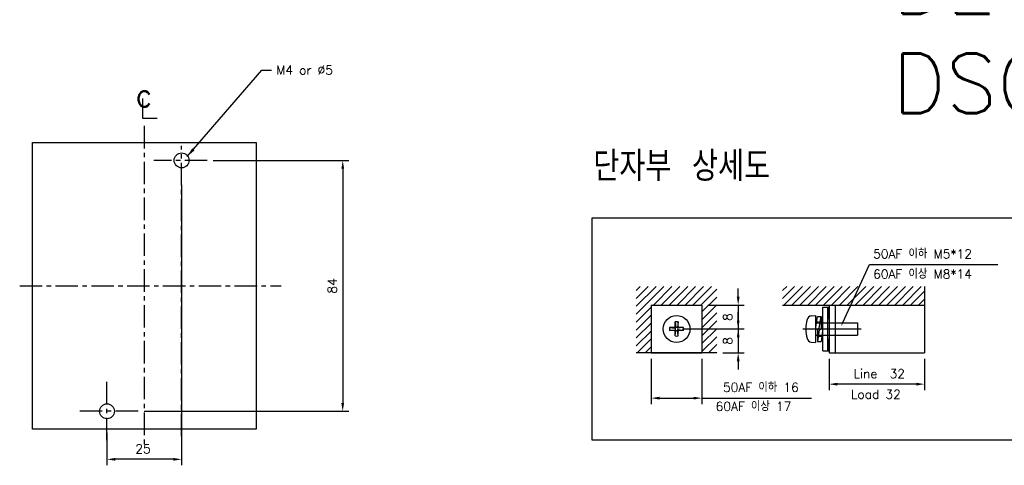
# Model space of a CAD drawing. Extents: x 2148 to 5370, y -907 to 1512.
# Tile 13 of 30: x 4806 to 5135, y 1088 to 1237. Entities that reach past the tile are written whole.
import ezdxf
from ezdxf import colors
from ezdxf.entities.mleader import LeaderData, LeaderLine
from ezdxf.math import Vec2, Vec3

# ---------------------------------------------------------------- set-up
doc = ezdxf.new("R2010")
doc.units = 0
doc.header["$LTSCALE"] = 3
doc.header["$MEASUREMENT"] = 0
for name, pattern in [('CENTER', [2, 1.25, -0.25, 0.25, -0.25]), ('HIDDEN', [0.375, 0.25, -0.125]), ('PHANTOMX2', [127, 63.5, -12.7, 12.7, -12.7, 12.7, -12.7])]:
    doc.linetypes.add(name, pattern=pattern)
doc.layers.get('0').update_dxf_attribs({"linetype": 'CONTINUOUS'})
doc.layers.get('Defpoints').update_dxf_attribs({"linetype": 'CONTINUOUS'})
for name, color, linetype in [('bo', 7, 'CONTINUOUS'), ('cen', 1, 'CENTER'), ('di', 3, 'CONTINUOUS'), ('DIM', 3, 'CONTINUOUS'), ('dwg', 7, 'CONTINUOUS'), ('HIDE', 2, 'HIDDEN'), ('NOTE', 4, 'CONTINUOUS'), ('ph', 6, 'PHANTOMX2')]:
    doc.layers.add(name, color=color, linetype=linetype)
doc.styles.add('K25', font='TXT', dxfattribs={"width": 0.9, "height": 2.5, "bigfont": 'TBHAN'})
doc.styles.add('KIM', font='ROMANS.shx', dxfattribs={"height": 5, "bigfont": 'GSG1.shx'})
doc.styles.get("Standard").update_dxf_attribs({"font": 'romans.shx', "height": 3, "bigfont": 'ghs.shx'})
doc.dimstyles.get("Standard").update_dxf_attribs({"dimtxt": 0.18, "dimasz": 0.18, "dimexe": 0.18, "dimexo": 0.0625, "dimgap": 0.09, "dimtad": 0, "dimtih": 1, "dimtoh": 1, "dimdec": 4, "dimzin": 0, "dimdsep": 46, "dimtxsty": 'Standard', "dimcen": 0.09, "dimadec": 0, "dimazin": 0, "dimtfac": 1, "dimtdec": 4, "dimtofl": 0, "dimtmove": 0, "dimatfit": 3, "dimfxl": 0, "dimtolj": 1, "dimtzin": 0, "dimarcsym": 0})
doc.dimstyles.new('STANDARD$0', dxfattribs={"dimtxt": 5, "dimasz": 5, "dimexe": 1, "dimexo": 2, "dimgap": 2, "dimtad": 1, "dimdec": 4, "dimzin": 12, "dimdsep": 46, "dimtxsty": 'KIM', "dimcen": -1, "dimdle": 0.1, "dimadec": 0, "dimazin": 0, "dimtfac": 1, "dimtdec": 4, "dimtmove": 0, "dimatfit": 3, "dimfxl": 0, "dimtolj": 1, "dimtzin": 0, "dimarcsym": 0})

# ---------------------------------------------------------------- blocks, each defined once
blk = doc.blocks.new('*D32')
at = {"layer": 'Defpoints', "color": 0}
for p in [(4859.75, 1183.48), (4834.75, 1100.48), (4834.75, 1089.62)]:
    blk.add_point(p, dxfattribs=at)
at = {"layer": 'di'}
for p, q in [((4859.75, 1181.48), (4859.75, 1087.62)), ((4834.75, 1098.48), (4834.75, 1087.62)), ((4856.95, 1089.62), (4837.55, 1089.62))]:
    blk.add_line(p, q, dxfattribs=at)
for points in [[(4837.55, 1090.09), (4837.55, 1089.15), (4834.75, 1089.62)], [(4856.95, 1090.09), (4856.95, 1089.15), (4859.75, 1089.62)]]:
    blk.add_solid(points, dxfattribs=at)
at = {"layer": 'di', "insert": (4846.82, 1093.12), "char_height": 3, "attachment_point": 5}
blk.add_mtext('\\A1;25', dxfattribs=at)
blk = doc.blocks.new('*D34')
at = {"layer": 'Defpoints', "color": 0}
for p in [(4868.37, 1189.7), (4845.18, 1105.7), (4913.73, 1105.7)]:
    blk.add_point(p, dxfattribs=at)
at = {"layer": 'di'}
for p, q in [((4870.37, 1189.7), (4915.73, 1189.7)), ((4913.73, 1186.9), (4913.73, 1108.5)), ((4847.18, 1105.7), (4915.73, 1105.7))]:
    blk.add_line(p, q, dxfattribs=at)
for points in [[(4913.26, 1186.9), (4914.19, 1186.9), (4913.73, 1189.7)], [(4913.26, 1108.5), (4914.19, 1108.5), (4913.73, 1105.7)]]:
    blk.add_solid(points, dxfattribs=at)
at = {"layer": 'di', "insert": (4910.23, 1147.7), "char_height": 3, "attachment_point": 5, "rotation": 90}
blk.add_mtext('\\A1;84', dxfattribs=at)
blk = doc.blocks.new('*D35')
at = {"layer": 'Defpoints', "color": 0}
for p in [(5017.05, 1125.26), (5034.05, 1125.26), (5034.05, 1110.1)]:
    blk.add_point(p, dxfattribs=at)
at = {"layer": 'di'}
for p, q in [((5017.05, 1123.26), (5017.05, 1108.1)), ((5034.05, 1123.26), (5034.05, 1108.1)), ((5019.85, 1110.1), (5031.25, 1110.1)), ((5034.05, 1110.1), (5070.76, 1110.1))]:
    blk.add_line(p, q, dxfattribs=at)
for points in [[(5019.85, 1110.57), (5019.85, 1109.64), (5017.05, 1110.1)], [(5031.25, 1110.57), (5031.25, 1109.64), (5034.05, 1110.1)]]:
    blk.add_solid(points, dxfattribs=at)
at = {"layer": 'di', "insert": (5053.81, 1113.7), "char_height": 3, "attachment_point": 5}
blk.add_mtext('\\A1;50AF 이하 16', dxfattribs=at)
blk = doc.blocks.new('*D36')
at = {"layer": 'Defpoints', "color": 0}
for p in [(5025.55, 1133.26), (5039.03, 1125.26), (5046.21, 1125.26)]:
    blk.add_point(p, dxfattribs=at)
at = {"layer": 'di'}
for p, q in [((5046.21, 1136.06), (5046.21, 1138.86)), ((5027.55, 1133.26), (5048.21, 1133.26)), ((5046.21, 1133.26), (5046.21, 1125.26)), ((5041.03, 1125.26), (5048.21, 1125.26)), ((5046.21, 1122.46), (5046.21, 1119.66))]:
    blk.add_line(p, q, dxfattribs=at)
for points in [[(5045.74, 1136.06), (5046.67, 1136.06), (5046.21, 1133.26)], [(5045.74, 1122.46), (5046.67, 1122.46), (5046.21, 1125.26)]]:
    blk.add_solid(points, dxfattribs=at)
at = {"layer": 'di', "insert": (5042.71, 1129.26), "char_height": 3, "attachment_point": 5, "rotation": 90}
blk.add_mtext('\\A1;8', dxfattribs=at)
blk = doc.blocks.new('*D37')
at = {"layer": 'Defpoints', "color": 0}
for p in [(5034.05, 1141.26), (5034.05, 1133.26), (5046.21, 1133.26)]:
    blk.add_point(p, dxfattribs=at)
at = {"layer": 'di'}
for p, q in [((5046.21, 1144.06), (5046.21, 1146.86)), ((5036.05, 1141.26), (5048.21, 1141.26)), ((5046.21, 1141.26), (5046.21, 1133.26)), ((5036.05, 1133.26), (5048.21, 1133.26)), ((5046.21, 1130.46), (5046.21, 1127.66))]:
    blk.add_line(p, q, dxfattribs=at)
for points in [[(5045.74, 1144.06), (5046.67, 1144.06), (5046.21, 1141.26)], [(5045.74, 1130.46), (5046.67, 1130.46), (5046.21, 1133.26)]]:
    blk.add_solid(points, dxfattribs=at)
at = {"layer": 'di', "insert": (5042.71, 1137.26), "char_height": 3, "attachment_point": 5, "rotation": 90}
blk.add_mtext('\\A1;8', dxfattribs=at)
blk = doc.blocks.new('bxx')
at = {"layer": 'bo', "linetype": 'Continuous'}
for p, q in [((681.63, -342.37), (682.83, -333.73)), ((682.83, -333.73), (685.23, -333.73)), ((684.03, -341.5), (685.23, -333.73)), ((685.23, -333.73), (685.23, -342.12)), ((681.63, -342.37), (684.03, -341.5)), ((682.83, -341.93), (682.83, -350.33)), ((684.03, -342.56), (682.83, -350.33)), ((684.03, -342.56), (686.43, -341.69)), ((684.67, -337.33), (685.23, -337.33)), ((686.43, -341.69), (685.23, -350.33)), ((682.83, -346.73), (683.39, -346.73)), ((682.83, -350.33), (685.23, -350.33))]:
    blk.add_line(p, q, dxfattribs=at)
at = {"layer": 'HIDE'}
for p, q in [((682.33, -337.33), (684.67, -337.33)), ((683.39, -346.73), (685.73, -346.73))]:
    blk.add_line(p, q, dxfattribs=at)
blk = doc.blocks.new('*D38')
at = {"layer": 'Defpoints', "color": 0}
for p in [(5076.64, 1125.26), (5108.64, 1125.26), (5076.64, 1114.79)]:
    blk.add_point(p, dxfattribs=at)
at = {"layer": 'di'}
for p, q in [((5076.64, 1123.26), (5076.64, 1112.79)), ((5108.64, 1123.26), (5108.64, 1112.79)), ((5105.84, 1114.79), (5079.44, 1114.79))]:
    blk.add_line(p, q, dxfattribs=at)
for points in [[(5079.44, 1115.26), (5079.44, 1114.32), (5076.64, 1114.79)], [(5105.84, 1115.26), (5105.84, 1114.32), (5108.64, 1114.79)]]:
    blk.add_solid(points, dxfattribs=at)
at = {"layer": 'di', "insert": (5093.44, 1118.29), "char_height": 3, "attachment_point": 5}
blk.add_mtext('\\A1;Line  32', dxfattribs=at)

msp = doc.modelspace()

# ---------------------------------------------------------------- hatches: boundary and pattern name
h = msp.add_hatch()
h.set_pattern_fill('ANSI31', color=256, scale=15, style=0)
h.set_pattern_definition([(45, (5705.3384, 232.5218), (-1.3258252, 1.3258252), [])])
h.paths.add_polyline_path([(5039.029, 1147.478), (5012.07, 1147.478), (5012.07, 1125.26), (5017.049, 1125.26), (5017.049, 1141.26), (5034.049, 1141.26), (5034.049, 1125.26), (5039.029, 1125.26)])
h = msp.add_hatch()
h.set_pattern_fill('ANSI31', color=256, scale=15, style=0)
h.set_pattern_definition([(45, (5709.311, 232.5218), (-1.3258252, 1.3258252), [])])
h.paths.add_polyline_path([(5061.093, 1147.478), (5061.093, 1141.26), (5108.635, 1141.26), (5108.635, 1147.478)])

# ---------------------------------------------------------------- linework, layer by layer
for p, q in [((5108.635, 1147.478), (5108.635, 1125.26)), ((5017.049, 1141.26), (5017.049, 1125.26)), ((5017.049, 1141.26), (5034.049, 1141.26)), ((5034.049, 1141.26), (5034.049, 1125.26)), ((5061.093, 1141.26), (5108.635, 1141.26)), ((5076.635, 1141.26), (5076.635, 1125.26)), ((5078.635, 1141.26), (5078.635, 1125.26)), ((5074.587, 1125.91), (5074.587, 1140.61)), ((5074.587, 1140.61), (5076.187, 1140.61)), ((5076.187, 1125.91), (5076.187, 1140.61)), ((5076.187, 1140.61), (5076.487, 1140.61)), ((5076.487, 1140.61), (5076.487, 1136.91)), ((5025.049, 1135.607), (5025.26, 1133.742)), ((5025.049, 1134.093), (5025.049, 1135.607)), ((5026.049, 1135.607), (5025.838, 1133.742)), ((5026.049, 1134.093), (5026.049, 1135.607)), ((5026.049, 1134.093), (5026.049, 1134.937)), ((5070.694, 1137.632), (5072.155, 1137.76)), ((5072.155, 1137.76), (5072.155, 1128.76)), ((5072.455, 1135.36), (5086.155, 1135.36)), ((5086.155, 1135.36), (5086.155, 1131.16)), ((5024.716, 1133.76), (5023.202, 1133.76)), ((5023.202, 1132.76), (5025.067, 1132.97)), ((5024.716, 1132.76), (5023.202, 1132.76)), ((5024.716, 1132.76), (5023.202, 1132.76)), ((5023.213, 1133.76), (5025.067, 1133.549)), ((5025.049, 1130.912), (5025.26, 1132.777)), ((5025.049, 1130.912), (5025.049, 1132.426)), ((5026.049, 1130.912), (5025.838, 1132.777)), ((5027.537, 1133.76), (5026.032, 1133.549)), ((5027.537, 1132.76), (5026.032, 1132.97)), ((5026.049, 1130.912), (5026.049, 1132.426)), ((5027.896, 1133.76), (5026.382, 1133.76)), ((5027.896, 1133.76), (5026.382, 1133.76)), ((5027.896, 1132.76), (5026.382, 1132.76)), ((5070.694, 1128.887), (5072.155, 1128.76)), ((5072.455, 1131.16), (5086.155, 1131.16)), ((5076.187, 1129.91), (5076.187, 1129.91)), ((5076.487, 1125.91), (5076.487, 1129.61)), ((5039.029, 1125.26), (5012.07, 1125.26)), ((5017.049, 1125.26), (5034.049, 1125.26)), ((5074.587, 1125.91), (5076.187, 1125.91)), ((5076.187, 1125.91), (5076.487, 1125.91)), ((5076.635, 1125.26), (5108.635, 1125.26))]:
    msp.add_line(p, q)
msp.add_circle((5025.549, 1133.26), 4.5)
for centre, radius, start, end in [((5025.549, 1133.26), 2.4, 77.9753, 102.0247), ((5080.855, 1133.26), 12, 164.50603, 195.49397), ((5070.833, 1136.038), 1.6, 95, 164.50603), ((5072.455, 1135.66), 0.3, 180, 270), ((5076.187, 1136.91), 0.3, 270, 0), ((5025.549, 1133.26), 2.4, 167.9753, 192.0247), ((5024.716, 1134.093), 0.333, 270, 0), ((5024.716, 1132.426), 0.333, 0, 90), ((5025.549, 1133.26), 0.5, 143.94661, 216.05339), ((5025.096, 1133.713), 0.167, 260, 10), ((5025.096, 1132.806), 0.167, 350, 100), ((5025.549, 1133.26), 0.5, 53.94661, 126.05339), ((5025.549, 1133.26), 0.5, 233.94661, 306.05339), ((5026.003, 1133.713), 0.167, 170, 280), ((5026.003, 1132.806), 0.167, 80, 190), ((5025.549, 1133.26), 0.5, 323.94661, 36.05339), ((5026.382, 1134.093), 0.333, 180, 270), ((5026.382, 1132.426), 0.333, 90, 180), ((5025.549, 1133.26), 2.4, 347.9753, 12.0247), ((5025.549, 1133.26), 2.4, 257.9753, 282.0247), ((5070.833, 1130.481), 1.6, 195.49397, 265), ((5072.455, 1130.86), 0.3, 90, 180), ((5076.187, 1129.61), 0.3, 0, 90)]:
    msp.add_arc(centre, radius, start, end)
at = {"layer": 'cen', "ltscale": 2}
for p, q in [((4847.253, 1201.243), (4847.253, 1094.075)), ((4859.753, 1097.342), (4859.753, 1194.609)), ((4868.368, 1189.702), (4850.409, 1189.702)), ((4805.51, 1147.702), (4893.049, 1147.702)), ((4834.753, 1096.046), (4834.753, 1115.553)), ((4845.177, 1105.702), (4824.791, 1105.702))]:
    msp.add_line(p, q, dxfattribs=at)
at = {"layer": 'cen', "ltscale": 10}
msp.add_line((5067.842, 1133.26), (5087.352, 1133.26), dxfattribs=at)
at = {"layer": 'di'}
msp.add_lwpolyline([(4997.287, 1170.43), (5141.114, 1170.43), (5141.114, 1096.036), (4997.287, 1096.036)], close=True, dxfattribs=at)
at = {"layer": 'dwg', "color": 7}
for centre in [(4859.753, 1189.702), (4834.753, 1105.702)]:
    msp.add_circle(centre, 2.5, dxfattribs=at)
at = {"layer": 'NOTE'}
for p, q in [((4846.614, 1210.415), (4846.614, 1203.895)), ((4846.614, 1203.895), (4851.57, 1203.895))]:
    msp.add_line(p, q, dxfattribs=at)
at = {"layer": 'ph'}
for p, q in [((4809.753, 1099.702), (4809.753, 1195.702)), ((4809.753, 1195.702), (4884.753, 1195.702)), ((4884.753, 1195.702), (4884.753, 1099.702)), ((4884.753, 1099.702), (4809.753, 1099.702))]:
    msp.add_line(p, q, dxfattribs=at)

# ---------------------------------------------------------------- block references
at = {"xscale": 0.5, "yscale": 0.5, "zscale": 0.5}
msp.add_blockref('bxx', (4731.34, 1304.274), dxfattribs=at)

# ---------------------------------------------------------------- texts
at = {"layer": 'di', "insert": (4997.643, 1192.756), "char_height": 10, "width": 116.39597, "attachment_point": 1}
msp.add_mtext('{\\Fromans,hgs|c129;단자부 상세도}', dxfattribs=at)
at = {"layer": 'di', "char_height": 3, "attachment_point": 1}
for s, insert in [('50AF 이하 M5*12', (5091.416, 1159.894)), ('60AF 이상 M8*14', (5091.416, 1153.137)), ('\\A1;Load 32', (5083.968, 1112.898)), ('\\A1;60AF 이상 17', (5038.65, 1108.829))]:
    msp.add_mtext(s, dxfattribs=dict(at, insert=insert))
at = {"layer": 'DIM', "insert": (5097.793, 1458.85), "char_height": 20, "width": 782.77285, "attachment_point": 1}
msp.add_mtext('{\\Fromans,hgs|c129;D}EG 32,33BE\\PDSG 32,33BE\\PDEG 52,53BE\\PDSG 52,53BE\\PDEG 62,63BE\\PDSG 62,63BE\\PDEG 102,103BE\\PDSG 102,103BE', dxfattribs=at)
at = {"layer": 'DIM', "insert": (4891.417, 1221.446), "char_height": 3, "attachment_point": 1}
msp.add_mtext('M4 or %%C5', dxfattribs=at)
at = {"layer": 'NOTE', "style": 'K25', "width": 0.9}
msp.add_text('c', height=7.925, dxfattribs=at).set_placement((4844.398, 1207.645))

# ---------------------------------------------------------------- dimensions: what is measured, and where the dimension line sits
at = {"layer": 'di'}
dim = msp.add_linear_dim(base=(4913.727, 1105.702), p1=(4868.368, 1189.702), p2=(4845.177, 1105.702), angle=90, dimstyle='STANDARD$0', override={"dimtxt": 3, "dimasz": 2.8, "dimexe": 2, "dimdec": 2, "dimzin": 8, "dimtxsty": 'Standard', "dimcen": 0, "dimclrd": 256, "dimclre": 256, "dimclrt": 256, "dimadec": 2, "dimazin": 2, "dimtfac": 0.6, "dimtdec": 2, "dimtzin": 8, "dimlwd": 65535, "dimlwe": 65535, "dimarcsym": 1}, dxfattribs=at)
dim.commit()
dim.dimension.update_dxf_attribs({"geometry": '*D34', "text_midpoint": (4910.227, 1147.702)})
dim = msp.add_linear_dim(base=(4834.753, 1089.62), p1=(4859.753, 1183.484), p2=(4834.753, 1100.484), dimstyle='STANDARD$0', override={"dimtxt": 3, "dimasz": 2.8, "dimexe": 2, "dimdec": 2, "dimzin": 8, "dimtxsty": 'Standard', "dimcen": 0, "dimclrd": 256, "dimclre": 256, "dimclrt": 256, "dimadec": 2, "dimazin": 2, "dimtfac": 0.6, "dimtdec": 2, "dimtzin": 8, "dimlwd": 65535, "dimlwe": 65535, "dimarcsym": 1}, dxfattribs=at)
dim.commit()
dim.dimension.update_dxf_attribs({"geometry": '*D32', "text_midpoint": (4846.821, 1089.62), "dimtype": 160})
for base, p1, p2, picture, middle in [((5046.206, 1133.26), (5034.049, 1141.26), (5034.049, 1133.26), '*D37', (5046.206, 1137.26)), ((5046.206, 1125.26), (5025.549, 1133.26), (5039.029, 1125.26), '*D36', (5046.206, 1129.26))]:
    dim = msp.add_linear_dim(base=base, p1=p1, p2=p2, angle=90, dimstyle='STANDARD$0', override={"dimtxt": 3, "dimasz": 2.8, "dimexe": 2, "dimdec": 2, "dimzin": 8, "dimtxsty": 'Standard', "dimcen": 0, "dimclrd": 256, "dimclre": 256, "dimclrt": 256, "dimadec": 2, "dimazin": 2, "dimtfac": 0.6, "dimtdec": 2, "dimtzin": 8, "dimlwd": 65535, "dimlwe": 65535, "dimarcsym": 1}, dxfattribs=at)
    dim.commit()
    dim.dimension.update_dxf_attribs({"geometry": picture, "text_midpoint": middle, "dimtype": 160})
for base, p1, p2, text, picture, middle in [((5034.049, 1110.102), (5017.049, 1125.26), (5034.049, 1125.26), '50AF 이하 16', '*D35', (5053.806, 1110.102)), ((5076.635, 1114.789), (5108.635, 1125.26), (5076.635, 1125.26), 'Line  32', '*D38', (5093.437, 1114.789))]:
    dim = msp.add_linear_dim(base=base, p1=p1, p2=p2, text=text, dimstyle='STANDARD$0', override={"dimtxt": 3, "dimasz": 2.8, "dimexe": 2, "dimdec": 2, "dimzin": 8, "dimtxsty": 'Standard', "dimcen": 0, "dimclrd": 256, "dimclre": 256, "dimclrt": 256, "dimadec": 2, "dimazin": 2, "dimtfac": 0.6, "dimtdec": 2, "dimtzin": 8, "dimlwd": 65535, "dimlwe": 65535, "dimarcsym": 1}, dxfattribs=at)
    dim.commit()
    dim.dimension.update_dxf_attribs({"geometry": picture, "text_midpoint": middle, "dimtype": 160})

# ---------------------------------------------------------------- leaders
ml = msp.add_multileader_mtext('Standard', dxfattribs=at)
ml.set_content(' ', color=256)
ml.set_leader_properties()
ml.build(insert=Vec2(0, 0))
ml.multileader.update_dxf_attribs({"text_right_attachment_type": 6, "dogleg_length": 0.36, "arrow_head_size": 1.44})
ctx = ml.context
ctx.base_point, ctx.char_height, ctx.arrow_head_size, ctx.landing_gap_size, ctx.plane_origin = Vec3(5133.164, 1154.872), 1.44, 1.44, 0.72, Vec3(5083.594, 1144.002)
ctx.right_attachment = 6
notes = []
notes.append((ctx, [(0, (1, 1, 0), (5090.215, 1154.872), (1, 0), 42.949, [(0, [(5080.661, 1134.148)], 0, [])])]))
ctx.mtext.insert, ctx.mtext.flow_direction = Vec3(5133.884, 1155.592), 5
at = {"layer": 'DIM', "annotation_type": 0, "has_hookline": 1, "hookline_direction": 0, "text_width": 21.429}
msp.add_leader([(4861.598, 1190.991), (4886.617, 1219.946), (4889.817, 1219.946)], dimstyle='Standard', override={"dimscale": 1.6, "dimtxt": 2, "dimasz": 2, "dimexe": 1, "dimexo": 1, "dimgap": 1, "dimtad": 0, "dimtih": 0, "dimtoh": 0, "dimdec": 1, "dimzin": 8, "dimcen": 0, "dimadec": 2, "dimazin": 2, "dimtm": 0.1, "dimtfac": 0.6, "dimtdec": 1, "dimtofl": 1}, dxfattribs=at)
for ctx, leaders in notes:
    for number, flags, end, landing, length, lines in leaders:
        leader = LeaderData()
        leader.index, (leader.has_last_leader_line, leader.has_dogleg_vector, leader.attachment_direction) = number, flags
        leader.last_leader_point, leader.dogleg_vector, leader.dogleg_length = Vec3(end), Vec3(landing), length
        for number, points, colour, breaks in lines:
            line = LeaderLine()
            line.index, line.vertices, line.color, line.breaks = number, Vec3.list(points), colors.encode_raw_color(colour), breaks
            leader.lines.append(line)
        ctx.leaders.append(leader)

doc.saveas('drawing.dxf')
